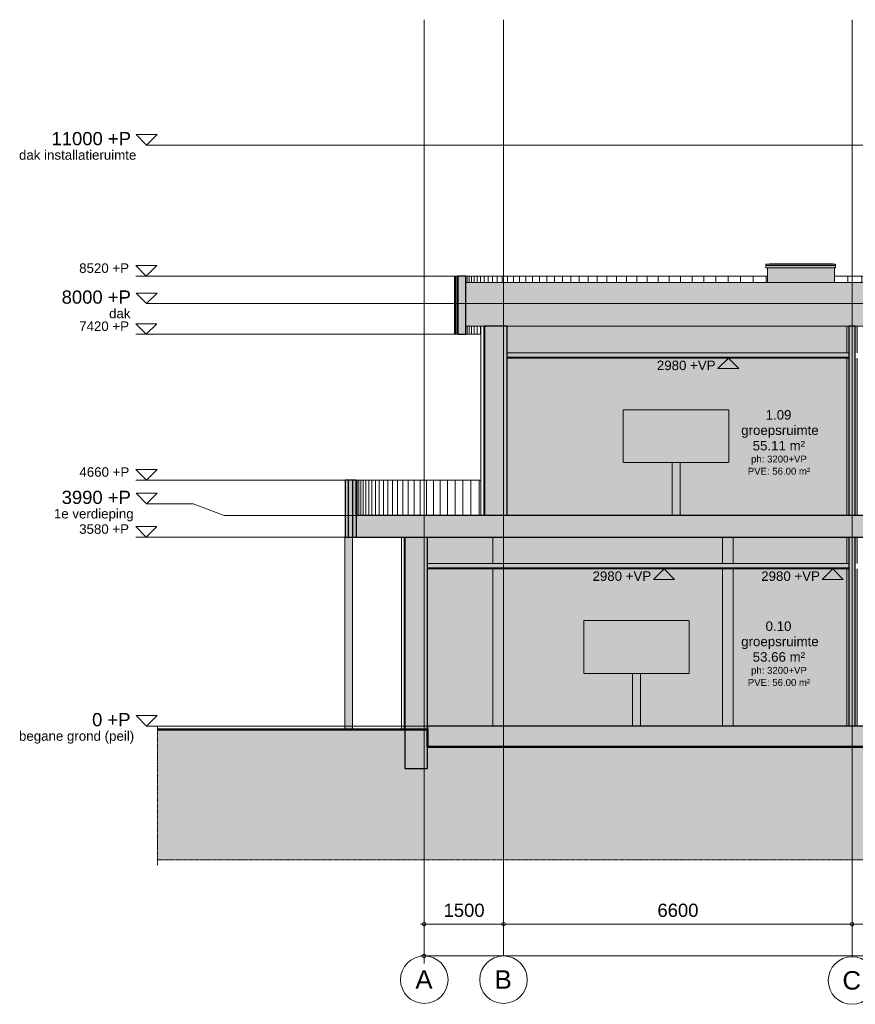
# Model space of a CAD drawing. Header units: millimetres. Extents: x -85630 to 257083, y -5697 to 14715.
# Tile 65 of 93: x 101117 to 116941, y -5266 to 13375. Entities that reach past the tile are written whole.
import ezdxf

# ---------------------------------------------------------------- set-up
doc = ezdxf.new("R2010")
doc.units = ezdxf.units.MM
for name, pattern in [('HAZ_hartlijn', [8, 5, -1, 1, -1]), ('Hidden', [7.14375, 4.7625, -2.38125]), ('THO_hhidden', [2.5, 1.5, -1]), ('THO_stramienlijn', [20, 17, -1.5, 0, -1.5])]:
    doc.linetypes.add(name, pattern=pattern)
for name, color, linetype, lineweight in [('A-ANNO-DIMS', 7, 'Continuous', 13), ('A-ANNO-DIMS-100', 7, 'Continuous', 13), ('A-AREA-IDEN', 7, 'Continuous', 13), ('A-CLNG', 7, 'Continuous', 13), ('A-CLNG-PATT', 7, 'Continuous', 13), ('A-DETL-GENF', 7, 'Continuous', 13), ('A-FLOR', 7, 'Continuous', 18), ('A-FLOR-LEVL', 7, 'Continuous', 13), ('A-GENM', 7, 'Continuous', 13), ('A-GLAZ', 7, 'Continuous', 13), ('A-ROOF', 7, 'Continuous', 13), ('A-ROOF-PATT', 7, 'Continuous', 18), ('A-WALL-PATT', 7, 'Continuous', 25), ('C-TOPO', 7, 'Continuous', 13), ('C-TOPO-PATT', 7, 'Continuous', 50), ('G-ANNO-DIMS', 7, 'Continuous', 13), ('I-WALL', 7, 'Continuous', 18), ('S-COLS', 7, 'Continuous', 13), ('S-GRID', 7, 'Continuous', 13), ('S-GRID-IDEN', 7, 'Continuous', 13)]:
    doc.layers.add(name, color=color, linetype=linetype, lineweight=lineweight)
doc.layers.add('A-AREA', color=1, linetype='Continuous', lineweight=13, true_color=0xff0000)
doc.layers.add('A-DETL', color=7, linetype='Continuous', lineweight=13, true_color=0x00a600)
doc.styles.add('Arial', font='arial.ttf', dxfattribs={"height": 250})
doc.styles.add('Arial_1', font='arial.ttf', dxfattribs={"height": 180})
doc.styles.add('Arial_2', font='arial.ttf', dxfattribs={"height": 350})
doc.styles.add('Arial_3', font='arial.ttf', dxfattribs={"height": 130})
doc.dimstyles.new('THO_25_-_transparant', dxfattribs={"dimscale": 304.8, "dimtxt": 0.836827, "dimasz": 0.229659, "dimexe": 0.459318, "dimexo": 0.0625, "dimgap": 0.213255, "dimtad": 1, "dimdec": 3, "dimlfac": 304.8, "dimrnd": 0.001, "dimdsep": 46, "dimtxsty": 'Arial', "dimblk1": 'DOTBLANK', "dimblk2": 'DOTBLANK', "dimsah": 1, "dimcen": 0.09, "dimdle": 0.229659, "dimazin": 0, "dimtfac": 1, "dimtdec": 4, "dimtix": 1, "dimtmove": 0, "dimatfit": 3, "dimfxl": 0.001507, "dimfxlon": 1, "dimtvp": 1, "dimtolj": 1, "dimtzin": 0, "dimarcsym": 2})

# ---------------------------------------------------------------- blocks, each defined once
blk = doc.blocks.new('NLRS_01_GM_WPB_dummy digibord_gen_tho_HW - Digibord-1973402-02 doorsnede DD _plotview_')
at = {"layer": 'A-GENM', "linetype": 'THO_hhidden', "true_color": 0xdcf8f8}
for points in [[(14334, 1000), (15019, 1000), (15019, 2000), (13019, 2000), (13019, 1000), (14261, 1000)], [(13968, 0), (14094, 0), (14094, 1000), (13944, 1000), (13944, 0)]]:
    blk.add_hatch(color=7, dxfattribs=at).paths.add_polyline_path(points)
at = {"layer": 'A-GENM', "linetype": 'THO_hhidden'}
for p, q in [((13019, 2000), (15019, 2000)), ((13019, 2000), (13019, 1000)), ((15019, 2000), (15019, 1000)), ((15019, 1000), (13019, 1000)), ((13944, 1000), (13944, 0)), ((14094, 1000), (14094, 0))]:
    blk.add_line(p, q, dxfattribs=at)
blk = doc.blocks.new('FP_116-02 doorsnede DD _plotview_')
at = {"layer": 'A-WALL-PATT', "color": 8, "lineweight": 13, "true_color": 0x808080}
blk.add_line((9618, -63), (9618, 3580), dxfattribs=at)
at = {"layer": 'I-WALL'}
blk.add_line((9570, 3580), (9570, -63), dxfattribs=at)
blk = doc.blocks.new('FP_118-02 doorsnede DD _plotview_')
at = {"layer": 'A-WALL-PATT', "color": 8, "lineweight": 13, "true_color": 0x808080}
for p, q in [((11069, 3990), (11069, 7570)), ((11130, 3990), (11130, 7570))]:
    blk.add_line(p, q, dxfattribs=at)
at = {"layer": 'I-WALL'}
blk.add_line((11070, 7570), (11070, 3990), dxfattribs=at)
blk = doc.blocks.new('FP_119-02 doorsnede DD _plotview_')
at = {"layer": 'A-WALL-PATT', "color": 252, "lineweight": 13, "true_color": 0x858482}
for p, q in [((8730, 3990), (8730, 4660)), ((8762, 3990), (8762, 4660)), ((8800, 3990), (8800, 4660)), ((8843, 3990), (8843, 4660)), ((8893, 3990), (8893, 4660)), ((8948, 3990), (8948, 4660)), ((9008, 3990), (9008, 4660)), ((9075, 3990), (9075, 4660)), ((9147, 3990), (9147, 4660)), ((9225, 3990), (9225, 4660)), ((9308, 3990), (9308, 4660)), ((9397, 3990), (9397, 4660)), ((9491, 3990), (9491, 4660)), ((9591, 3990), (9591, 4660)), ((9697, 3990), (9697, 4660)), ((9807, 3990), (9807, 4660)), ((9924, 3990), (9924, 4660)), ((10045, 3990), (10045, 4660)), ((10172, 3990), (10172, 4660)), ((10304, 3990), (10304, 4660)), ((10442, 3990), (10442, 4660)), ((10584, 3990), (10584, 4660)), ((10732, 3990), (10732, 4660)), ((10884, 3990), (10884, 4660)), ((11042, 3990), (11042, 4660)), ((37191, 3990), (37191, 4660)), ((37348, 3990), (37348, 4660)), ((37499, 3990), (37499, 4660)), ((37646, 3990), (37646, 4660)), ((37787, 3990), (37787, 4660)), ((37924, 3990), (37924, 4660)), ((38055, 3990), (38055, 4660)), ((38180, 3990), (38180, 4660)), ((38301, 3990), (38301, 4660)), ((38416, 3990), (38416, 4660)), ((38526, 3990), (38526, 4660)), ((38630, 3990), (38630, 4660)), ((38729, 3990), (38729, 4660)), ((38822, 3990), (38822, 4660)), ((38910, 3990), (38910, 4660)), ((38992, 3990), (38992, 4660)), ((39069, 3990), (39069, 4660)), ((39139, 3990), (39139, 4660)), ((39205, 3990), (39205, 4660)), ((39264, 3990), (39264, 4660)), ((39318, 3990), (39318, 4660)), ((39366, 3990), (39366, 4660)), ((39408, 3990), (39408, 4660)), ((39445, 3990), (39445, 4660)), ((39476, 3990), (39476, 4660))]:
    blk.add_line(p, q, dxfattribs=at)
blk = doc.blocks.new('FP_120-02 doorsnede DD _plotview_')
at = {"layer": 'A-WALL-PATT', "color": 252, "lineweight": 13, "true_color": 0x858482}
blk.add_line((8499, 3580), (8499, 4660), dxfattribs=at)
blk = doc.blocks.new('FP_121-02 doorsnede DD _plotview_')
at = {"layer": 'A-WALL-PATT', "color": 252, "lineweight": 13, "true_color": 0x858482}
for p, q in [((10811, 8400), (10811, 8520)), ((10848, 8400), (10848, 8520)), ((10892, 8400), (10892, 8520)), ((10942, 8400), (10942, 8520)), ((10999, 8400), (10999, 8520)), ((11062, 8400), (11062, 8520)), ((11132, 8400), (11132, 8520)), ((11209, 8400), (11209, 8520)), ((11292, 8400), (11292, 8520)), ((11381, 8400), (11381, 8520)), ((11477, 8400), (11477, 8520)), ((11579, 8400), (11579, 8520)), ((11687, 8400), (11687, 8520)), ((11802, 8400), (11802, 8520)), ((11923, 8400), (11923, 8520)), ((12050, 8400), (12050, 8520)), ((12183, 8400), (12183, 8520)), ((12322, 8400), (12322, 8520)), ((12467, 8400), (12467, 8520)), ((12617, 8400), (12617, 8520)), ((12774, 8400), (12774, 8520)), ((12936, 8400), (12936, 8520)), ((13104, 8400), (13104, 8520)), ((13277, 8400), (13277, 8520)), ((13456, 8400), (13456, 8520)), ((13640, 8400), (13640, 8520)), ((13830, 8400), (13830, 8520)), ((14024, 8400), (14024, 8520)), ((14224, 8400), (14224, 8520)), ((14429, 8400), (14429, 8520)), ((14638, 8400), (14638, 8520)), ((14852, 8400), (14852, 8520)), ((15071, 8400), (15071, 8520)), ((15295, 8400), (15295, 8520)), ((15523, 8400), (15523, 8520)), ((15755, 8400), (15755, 8520)), ((15991, 8400), (15991, 8520)), ((16231, 8400), (16231, 8520)), ((16476, 8403), (16476, 8520)), ((18018, 8400), (18018, 8520)), ((18287, 8400), (18287, 8520)), ((18558, 8400), (18558, 8520)), ((18833, 8400), (18833, 8520)), ((19109, 8400), (19109, 8520)), ((19389, 8400), (19389, 8520)), ((19671, 8400), (19671, 8520)), ((28497, 8400), (28497, 8520)), ((28779, 8400), (28779, 8520)), ((29059, 8400), (29059, 8520)), ((29336, 8400), (29336, 8520)), ((29610, 8400), (29610, 8520)), ((29882, 8400), (29882, 8520)), ((30151, 8400), (30151, 8520)), ((30417, 8400), (30417, 8520)), ((30680, 8400), (30680, 8520)), ((30939, 8400), (30939, 8520)), ((31195, 8400), (31195, 8520)), ((31447, 8400), (31447, 8520)), ((31696, 8400), (31696, 8520)), ((31941, 8400), (31941, 8520)), ((32182, 8400), (32182, 8520)), ((32418, 8400), (32418, 8520)), ((32651, 8400), (32651, 8520)), ((32879, 8400), (32879, 8520)), ((33103, 8400), (33103, 8520)), ((33323, 8400), (33323, 8520)), ((33537, 8400), (33537, 8520)), ((33748, 8400), (33748, 8520)), ((33953, 8400), (33953, 8520)), ((34153, 8400), (34153, 8520)), ((34348, 8400), (34348, 8520)), ((34538, 8400), (34538, 8520)), ((34723, 8400), (34723, 8520)), ((34902, 8400), (34902, 8520)), ((35076, 8400), (35076, 8520)), ((35245, 8400), (35245, 8520)), ((35408, 8400), (35408, 8520)), ((35565, 8400), (35565, 8520)), ((35716, 8400), (35716, 8520)), ((35862, 8400), (35862, 8520)), ((36002, 8400), (36002, 8520)), ((36135, 8400), (36135, 8520)), ((36263, 8400), (36263, 8520)), ((36385, 8400), (36385, 8520)), ((36500, 8400), (36500, 8520)), ((36609, 8400), (36609, 8520)), ((36712, 8400), (36712, 8520)), ((36808, 8400), (36808, 8520)), ((36898, 8400), (36898, 8520)), ((36982, 8400), (36982, 8520)), ((37059, 8400), (37059, 8520)), ((37130, 8400), (37130, 8520)), ((37194, 8400), (37194, 8520)), ((37252, 8400), (37252, 8520)), ((37303, 8400), (37303, 8520)), ((37347, 8400), (37347, 8520)), ((37385, 8400), (37385, 8520)), ((10811, 7420), (10811, 7570)), ((10848, 7420), (10848, 7570)), ((10892, 7420), (10892, 7570)), ((10942, 7420), (10942, 7570)), ((10999, 7420), (10999, 7570)), ((11062, 7420), (11062, 7570)), ((37130, 7420), (37130, 7570)), ((37194, 7420), (37194, 7570)), ((37252, 7420), (37252, 7570)), ((37303, 7420), (37303, 7570)), ((37347, 7420), (37347, 7570)), ((37385, 7420), (37385, 7570))]:
    blk.add_line(p, q, dxfattribs=at)
blk = doc.blocks.new('FP_122-02 doorsnede DD _plotview_')
at = {"layer": 'A-WALL-PATT', "color": 252, "lineweight": 13, "true_color": 0x858482}
for p, q in [((10570, 7420), (10570, 8520)), ((10578, 7420), (10578, 8520)), ((10593, 7420), (10593, 8520)), ((10614, 7420), (10614, 8520)), ((37578, 7420), (37578, 8520)), ((37601, 7420), (37601, 8520)), ((37618, 7420), (37618, 8520)), ((37628, 7420), (37628, 8520))]:
    blk.add_line(p, q, dxfattribs=at)
at = {"layer": 'I-WALL'}
for p, q in [((10570, 8520), (10570, 7420)), ((37630, 7420), (37630, 8520))]:
    blk.add_line(p, q, dxfattribs=at)
blk = doc.blocks.new('NLRS_28_SCO_UN_koker_gen_bcb - K200_200_12_5-V129-02 doorsnede DD _plotview_')
at = {"layer": 'S-COLS', "linetype": 'Hidden', "true_color": 0x7186a5}
h = blk.add_hatch(color=252, dxfattribs=at)
h.paths.add_polyline_path([(18037, 3990), (18037, 6970), (18000, 6970), (18000, 3990)])
h.paths.add_polyline_path([(18162, 3990), (18200, 3990), (18200, 6970), (18162, 6970), (18162, 4089)])
h.paths.add_polyline_path([(18037, 7070), (18037, 7570), (18000, 7570), (18000, 7070)])
h.paths.add_polyline_path([(18162, 7070), (18200, 7070), (18200, 7570), (18162, 7570), (18162, 7277)])
at = {"layer": 'S-COLS'}
for p, q in [((18000, 7570), (18000, 7070)), ((18200, 7070), (18200, 7570)), ((18000, 6970), (18000, 3990)), ((18200, 3990), (18200, 6970))]:
    blk.add_line(p, q, dxfattribs=at)
blk = doc.blocks.new('NLRS_28_SCO_UN_koker_gen_bcb - K200_200_12_5-V131-02 doorsnede DD _plotview_')
at = {"layer": 'S-COLS', "linetype": 'Hidden', "true_color": 0x7186a5}
h = blk.add_hatch(color=252, dxfattribs=at)
h.paths.add_polyline_path([(18037, 0), (18037, 2980), (18000, 2980), (18000, 0)])
h.paths.add_polyline_path([(18162, 0), (18200, 0), (18200, 2980), (18162, 2980), (18162, 68)])
h.paths.add_polyline_path([(18000, 3080), (18037, 3080), (18037, 3580), (18000, 3580), (18000, 3118)])
h.paths.add_polyline_path([(18200, 3080), (18200, 3580), (18162, 3580), (18162, 3080)])
at = {"layer": 'S-COLS'}
for p, q in [((18000, 3580), (18000, 3080)), ((18200, 3080), (18200, 3580)), ((18000, 2980), (18000, 0)), ((18200, 0), (18200, 2980))]:
    blk.add_line(p, q, dxfattribs=at)
blk = doc.blocks.new('NLRS_28_SCO_UN_houten kolom rond_gen_bcb - rond 150-2413769-02 doorsnede DD _plotview_')
at = {"layer": 'S-COLS', "true_color": 0xe8c753}
for points in [[(8536, -63), (8536, 3580), (8500, 3580), (8500, 3590), (8493, 3590), (8493, -63), (8524, -63)], [(8578, -63), (8643, -63), (8643, 3580), (8536, 3580), (8536, -63), (8564, -63)]]:
    blk.add_hatch(color=53, dxfattribs=at).paths.add_polyline_path(points)
at = {"layer": 'S-COLS'}
for p, q in [((8493, 3590), (8493, -63)), ((8493, 3590), (8499, 3590)), ((8643, -63), (8643, 3580))]:
    blk.add_line(p, q, dxfattribs=at)
blk = doc.blocks.new('NLRS_28_SCO_UN_koker_gen_bcb - K200_200_12_5-2417527-02 doorsnede DD _plotview_')
at = {"layer": 'S-COLS', "linetype": 'Hidden', "true_color": 0x7186a5}
h = blk.add_hatch(color=252, dxfattribs=at)
h.paths.add_polyline_path([(11331, 0), (11500, 0), (11500, 2980), (11300, 2980), (11300, 0)])
h.paths.add_polyline_path([(11300, 3080), (11500, 3080), (11500, 3580), (11300, 3580), (11300, 3396)])
at = {"layer": 'S-COLS'}
for p, q in [((11300, 3580), (11300, 3080)), ((11500, 3580), (11500, 3080)), ((11300, 2980), (11300, 0)), ((11500, 2980), (11500, 0))]:
    blk.add_line(p, q, dxfattribs=at)
blk = doc.blocks.new('NLRS_37_GM_UN_symbool bewegingskarakteristiek-WPB_gen_BCB - symbool bewegingskarakteristiek-2443060-02 doorsnede DD _plotview_')
at = {"layer": 'A-GENM'}
blk.add_line((16535, 8751), (17735, 8751), dxfattribs=at)
blk.add_line((16535, 8751), (17735, 8751), dxfattribs=at)
blk = doc.blocks.new('NLRS_01_DI_UN_afbreeklijn_gen_tho - afbreeklijn-2412068-02 doorsnede DD _plotview_')
at = {"layer": 'A-DETL-GENF', "linetype": 'HAZ_hartlijn', "lineweight": 18}
blk.add_line((42050, -2533), (4950, -2533), dxfattribs=at)
blk = doc.blocks.new('NLRS_01_DI_UN_afbreeklijn_gen_tho - afbreeklijn-2412030-02 doorsnede DD _plotview_')
at = {"layer": 'A-DETL-GENF', "linetype": 'HAZ_hartlijn', "lineweight": 18}
blk.add_line((4950, -2633), (4950, -13), dxfattribs=at)
blk = doc.blocks.new('Level - Level _ P _ description-1127031-02 doorsnede DD _plotview_')
at = {"layer": 'A-FLOR-LEVL', "lineweight": 18}
for p, q in [((4544, 200), (4743, 0)), ((4544, 200), (4942, 200)), ((4942, 200), (4743, 0))]:
    blk.add_line(p, q, dxfattribs=at)
at = {"layer": 'A-FLOR-LEVL'}
blk.add_line((4942, 0), (4743, 0), dxfattribs=at)
blk = doc.blocks.new('Grid - Stramienbol 9_0mm-3500-02 doorsnede DD _plotview_')
at = {"layer": 'S-GRID-IDEN'}
blk.add_circle((10000, -4800), 450, dxfattribs=at)
blk = doc.blocks.new('DIMBLOCK53-02 doorsnede DD _plotview_')
at = {"layer": 'A-ANNO-DIMS-100'}
for p, q in [((108779, -4350), (108779, -4210)), ((136979, -4350), (136979, -4210)), ((137049, -4350), (108709, -4350)), ((108779, -4350), (108779, -4490)), ((136979, -4350), (136979, -4490))]:
    blk.add_line(p, q, dxfattribs=at)
for centre in [(108779, -4350), (136979, -4350)]:
    blk.add_circle(centre, 35, dxfattribs=at)
at = {"layer": 'A-ANNO-DIMS-100', "color": 0, "insert": (122398, -3960), "char_height": 250, "width": 1153.68, "attachment_point": 1, "line_spacing_factor": 0.941778, "style": 'Arial'}
blk.add_mtext('28200', dxfattribs=at)
blk = doc.blocks.new('_DotBlank')
at = {"color": 0, "linetype": 'ByBlock', "lineweight": -2}
blk.add_line((-0.5, 0), (-1, 0), dxfattribs=at)
blk.add_circle((0, 0), 0.5, dxfattribs=at)
blk = doc.blocks.new('DIMBLOCK61-02 doorsnede DD _plotview_')
at = {"layer": 'A-ANNO-DIMS-100'}
for p, q in [((116879, -3750), (116879, -3610)), ((118879, -3750), (118879, -3610)), ((118879, -3750), (116879, -3750)), ((116879, -3750), (116879, -3890)), ((118879, -3750), (118879, -3890))]:
    blk.add_line(p, q, dxfattribs=at)
for centre in [(116879, -3750), (118879, -3750)]:
    blk.add_circle(centre, 35, dxfattribs=at)
at = {"layer": 'A-ANNO-DIMS-100', "color": 0, "insert": (117494, -3360), "char_height": 250, "width": 922.94, "attachment_point": 1, "line_spacing_factor": 0.941778, "style": 'Arial'}
blk.add_mtext('2000', dxfattribs=at)
blk = doc.blocks.new('DIMBLOCK62-02 doorsnede DD _plotview_')
at = {"layer": 'A-ANNO-DIMS-100'}
for p, q in [((110279, -3750), (110279, -3610)), ((116879, -3750), (116879, -3610)), ((116879, -3750), (110279, -3750)), ((110279, -3750), (110279, -3890)), ((116879, -3750), (116879, -3890))]:
    blk.add_line(p, q, dxfattribs=at)
for centre in [(110279, -3750), (116879, -3750)]:
    blk.add_circle(centre, 35, dxfattribs=at)
at = {"layer": 'A-ANNO-DIMS-100', "color": 0, "insert": (113194, -3360), "char_height": 250, "width": 922.94, "attachment_point": 1, "line_spacing_factor": 0.941778, "style": 'Arial'}
blk.add_mtext('6600', dxfattribs=at)
blk = doc.blocks.new('DIMBLOCK63-02 doorsnede DD _plotview_')
at = {"layer": 'A-ANNO-DIMS-100'}
for p, q in [((108779, -3750), (108779, -3610)), ((110279, -3750), (110279, -3610)), ((110279, -3750), (108709, -3750)), ((108779, -3750), (108779, -3890)), ((110279, -3750), (110279, -3890))]:
    blk.add_line(p, q, dxfattribs=at)
for centre in [(108779, -3750), (110279, -3750)]:
    blk.add_circle(centre, 35, dxfattribs=at)
at = {"layer": 'A-ANNO-DIMS-100', "color": 0, "insert": (109144, -3360), "char_height": 250, "width": 922.94, "attachment_point": 1, "line_spacing_factor": 0.941778, "style": 'Arial'}
blk.add_mtext('1500', dxfattribs=at)
blk = doc.blocks.new('Spot Elevations - arrow above 13mm-511644-02 doorsnede DD _plotview_')
at = {"layer": 'G-ANNO-DIMS'}
for p, q in [((4535, 8720), (4735, 8520)), ((4935, 8720), (4535, 8720)), ((4735, 8520), (4935, 8720)), ((4535, 8520), (4935, 8520))]:
    blk.add_line(p, q, dxfattribs=at)
blk = doc.blocks.new('Spot Elevations - arrow below 13mm-1358115-02 doorsnede DD _plotview_')
at = {"layer": 'G-ANNO-DIMS'}
for p, q in [((27445, 6770), (27645, 6970)), ((27445, 6970), (27845, 6970)), ((27645, 6970), (27845, 6770)), ((27845, 6770), (27445, 6770))]:
    blk.add_line(p, q, dxfattribs=at)

msp = doc.modelspace()

# ---------------------------------------------------------------- hatches: boundary and pattern name
at = {"layer": 'A-CLNG', "true_color": 0xebebeb}
for points in [[(116816.1597481, 6970), (116816.1597481, 6985), (110349.6008571, 6985), (110349.6008571, 6970), (116775.2887478, 6970)], [(116702.035039, 2980), (116816.1597481, 2980), (116816.1597481, 2995), (108842.0930368, 2995), (108842.0930368, 2980), (116409.0383944, 2980)]]:
    msp.add_hatch(color=7, dxfattribs=at).paths.add_polyline_path(points)
at = {"layer": 'A-CLNG-PATT', "true_color": 0xc8ffff}
for points in [[(113479.071948, 6985), (116816.1597481, 6985), (116816.1597481, 7070), (110349.6008571, 7070), (110349.6008571, 6985), (112893.0786587, 6985)], [(116816.1597481, 2995), (116816.1597481, 3080), (108842.0930368, 3080), (108842.0930368, 2995), (116702.035039, 2995)]]:
    msp.add_hatch(color=7, dxfattribs=at).paths.add_polyline_path(points)
at = {"layer": 'A-FLOR', "true_color": 0x7f7f7f}
for points in [[(107487.1375895, 3580), (138270.1784551, 3580), (138270.1784551, 3990), (107487.1375895, 3990), (107487.1375895, 3672.8534869)], [(108842.0930368, -390), (136915.3016326, -390), (136915.3016326, 0), (108842.0930368, 0), (108842.0930368, -208.810883)]]:
    msp.add_hatch(color=8, dxfattribs=at).paths.add_polyline_path(points)
at = {"layer": 'A-GLAZ', "true_color": 0x959499}
for points in [[(116567.0251208, 8720), (116567.0251208, 8750), (115247.0251208, 8750), (115247.0251208, 8720), (116409.0383944, 8720)], [(116567.0251208, 8675), (116567.0251208, 8720), (115247.0251208, 8720), (115247.0251208, 8675), (116409.0383944, 8675)], [(116549.0251208, 8403), (116549.0251208, 8675), (115279.0251208, 8675), (115279.0251208, 8403), (116409.0383944, 8403)], [(116599.0251208, 8400), (116599.0251208, 8403), (115229.0251208, 8403), (115229.0251208, 8400), (116409.0383944, 8400)]]:
    msp.add_hatch(color=252, dxfattribs=at).paths.add_polyline_path(points)
at = {"layer": 'A-ROOF-PATT', "lineweight": 13, "true_color": 0xafafaf}
msp.add_hatch(color=253, dxfattribs=at).paths.add_polyline_path([(123147.9612211, 7570), (136191.8478328, 7570), (136191.8478328, 8400), (109565.4440778, 8400), (109565.4440778, 7570), (123001.4628988, 7570)])
at = {"layer": 'A-WALL-PATT', "lineweight": 18, "true_color": 0x808080}
h = msp.add_hatch(color=8, dxfattribs=at)
h.paths.add_polyline_path([(136191.8478328, 7420), (136342.5918505, 7420), (136342.5918505, 8520), (136191.8478328, 8520), (136191.8478328, 7831.7795976)])
h.paths.add_polyline_path([(109414.70006, 7420), (109565.4440778, 7420), (109565.4440778, 8520), (109414.70006, 8520), (109414.70006, 7831.7795976)])
for points in [[(109963.1122123, 3990), (110349.6008571, 3990), (110349.6008571, 7570), (109917.2472547, 7570), (109917.2472547, 3990)], [(107326.1424105, 3580), (107428.659558, 3580), (107428.659558, 4660), (107278.659558, 4660), (107278.659558, 3580)], [(108842.0930368, -800), (108842.0930368, 3580), (108410.2099318, 3580), (108410.2099318, -800), (108791.1256337, -800)]]:
    msp.add_hatch(color=8, dxfattribs=at).paths.add_polyline_path(points)
at = {"layer": 'A-WALL-PATT', "true_color": 0xf0f0f0}
h = msp.add_hatch(color=7, dxfattribs=at)
h.paths.add_polyline_path([(115530.0484605, 3990), (116778.6709733, 3990), (116778.6709733, 6970), (110349.6008571, 6970), (110349.6008571, 3990), (113472.4099004, 3990), (113472.4099004, 4990), (112547.4099004, 4990), (112547.4099004, 5990), (114547.4099004, 5990), (114547.4099004, 4990), (113622.4099004, 4990), (113622.4099004, 3990), (115237.0518158, 3990)])
h.paths.add_polyline_path([(110402.6071792, 7070), (116778.6709733, 7070), (116778.6709733, 7570), (110349.6008571, 7570), (110349.6008571, 7070)])
at = {"layer": 'A-WALL-PATT', "lineweight": 18, "true_color": 0xd7e6e6}
for points in [[(116816.1597481, 3990), (116941.1597481, 3990), (116941.1597481, 7570), (116816.1597481, 7570), (116816.1597481, 4088.746098)], [(116848.5333613, 0), (116941.1597481, 0), (116941.1597481, 3580), (116816.1597481, 3580), (116816.1597481, 0)]]:
    msp.add_hatch(color=254, dxfattribs=at).paths.add_polyline_path(points)
at = {"layer": 'A-WALL-PATT', "lineweight": 18, "true_color": 0x808080}
h = msp.add_hatch(color=8, dxfattribs=at)
h.paths.add_polyline_path([(107336.5732112, 3580), (107487.1375895, 3580), (107487.1375895, 4660), (107336.5732112, 4660), (107336.5732112, 3672.8534869)])
h.paths.add_polyline_path([(138270.1784551, 3580), (138420.7428335, 3580), (138420.7428335, 4660), (138270.1784551, 4660), (138270.1784551, 3672.8534869)])
at = {"layer": 'A-WALL-PATT', "lineweight": 18, "true_color": 0xf0f0f0}
h = msp.add_hatch(color=7, dxfattribs=at)
h.paths.add_polyline_path([(108842.0930368, 0), (110078.659558, 0), (110078.659558, 2980), (108842.0930368, 2979.6991352), (108842.0930368, 68.4508577)])
h.paths.add_polyline_path([(111354.8417267, 0), (112722.4097481, 0), (112722.4097481, 1000), (111797.4097481, 1000), (111797.4097481, 2000), (113797.4097481, 2000), (113797.4097481, 1000), (112872.4097481, 1000), (112872.4097481, 0), (114428.659558, 0), (114428.659558, 2980), (110278.659558, 2980), (110278.659558, 0), (111281.5971132, 0)])
h.paths.add_polyline_path([(114628.659558, 0), (116778.6597481, 0), (116778.6597481, 2980), (114628.659558, 2980), (114628.659558, 68.4508577)])
h.paths.add_polyline_path([(114628.659558, 3080), (116778.6597481, 3080), (116778.6597481, 3580), (114628.659558, 3580), (114628.659558, 3395.5917462)])
h.paths.add_polyline_path([(108842.0930368, 3080), (110078.659558, 3080), (110078.659558, 3580), (108842.0930368, 3580), (108842.0930368, 3118.3300055)])
h.paths.add_polyline_path([(114065.0652373, 3080), (114428.659558, 3080), (114428.659558, 3580), (110278.659558, 3580), (110278.659558, 3080), (113918.5669149, 3080)])
at = {"layer": 'C-TOPO-PATT', "lineweight": 13, "true_color": 0xc0c0c0}
msp.add_hatch(color=9, dxfattribs=at).paths.add_polyline_path([(103728.6597481, -2533), (140828.6597481, -2533), (140828.6597481, -63), (136915.3016326, -63), (136915.3016326, -390), (108842.0930368, -390), (108842.0930368, -63), (103728.6597481, -63), (103728.6597481, -1912.9582322)])

# ---------------------------------------------------------------- linework, layer by layer
at = {"layer": 'A-AREA'}
for p, q in [((107278.6612115, 0), (107336.5732112, 0)), ((107278.6613446, 0), (108347.1855699, 0))]:
    msp.add_line(p, q, dxfattribs=at)
at = {"layer": 'A-CLNG'}
for p, q in [((116816.1597481, 7070), (110349.6008571, 7070)), ((116816.1597481, 6985), (110349.6008571, 6985)), ((110349.6008571, 6970), (116816.1597481, 6970)), ((116816.1597481, 3080), (108842.0930368, 3080)), ((116816.1597481, 2995), (108842.0930368, 2995)), ((108842.0930368, 2980), (116816.1597481, 2980))]:
    msp.add_line(p, q, dxfattribs=at)
at = {"layer": 'A-DETL', "color": 7, "linetype": 'THO_hhidden'}
for p, q in [((107278.6612115, 0), (107336.5732112, 0)), ((107278.6613446, 0), (108347.1855699, 0)), ((108347.1855699, 0), (107420.4839177, 0)), ((108348.2931074, 0), (107428.6613446, 0))]:
    msp.add_line(p, q, dxfattribs=at)
at = {"layer": 'A-FLOR', "lineweight": 25}
for p, q in [((138270.1784551, 3990), (107487.1375895, 3990)), ((107487.1375895, 3990), (107487.1375895, 3580)), ((107487.1375895, 3580), (138270.1784551, 3580)), ((136915.3016326, 0), (108842.0930368, 0)), ((108842.0930368, 0), (108842.0930368, -63))]:
    msp.add_line(p, q, dxfattribs=at)
at = {"layer": 'A-FLOR-LEVL', "color": 5, "linetype": 'THO_stramienlijn', "true_color": 0x0000ff}
for p, q in [((103720.6505452, 11000), (141019.4409107, 11000)), ((103720.6505452, 8000), (141019.4409107, 8000)), ((104990.6505452, 3990), (141019.4409107, 3990)), ((103720.6505452, 0), (141019.4409107, 0))]:
    msp.add_line(p, q, dxfattribs=at)
at = {"layer": 'A-FLOR-LEVL', "color": 5, "true_color": 0x0000ff}
for p, q in [((104400.3024175, 4208.346893), (103720.6505452, 4208.346893)), ((104990.6505452, 3990), (104400.3024175, 4208.346893))]:
    msp.add_line(p, q, dxfattribs=at)
at = {"layer": 'A-GLAZ'}
for p, q in [((115247.0251208, 8750), (116567.0251208, 8750)), ((115247.0251208, 8720), (115247.0251208, 8750)), ((115247.0251208, 8720), (116567.0251208, 8720)), ((115247.0251208, 8675), (115247.0251208, 8720)), ((116567.0251208, 8720), (115247.0251208, 8720)), ((116567.0251208, 8675), (115247.0251208, 8675)), ((115279.0251208, 8403), (115279.0251208, 8675)), ((116549.0251208, 8675), (116549.0251208, 8403)), ((116567.0251208, 8750), (116567.0251208, 8720)), ((116567.0251208, 8720), (116567.0251208, 8675)), ((115229.0251208, 8403), (116599.0251208, 8403)), ((115229.0251208, 8400), (115229.0251208, 8403)), ((116599.0251208, 8403), (116599.0251208, 8400))]:
    msp.add_line(p, q, dxfattribs=at)
at = {"layer": 'A-ROOF', "lineweight": 18}
for p, q in [((136191.8478328, 8400), (109565.4440778, 8400)), ((109565.4440778, 7570), (136191.8478328, 7570))]:
    msp.add_line(p, q, dxfattribs=at)
at = {"layer": 'C-TOPO', "lineweight": 50}
for p, q in [((108842.0930368, -63), (103728.6597481, -63)), ((108842.0930368, -390), (108842.0930368, -63)), ((136915.3016326, -390), (108842.0930368, -390))]:
    msp.add_line(p, q, dxfattribs=at)
at = {"layer": 'G-ANNO-DIMS'}
for p, q in [((109348.6631604, 8520), (103313.8025407, 8520)), ((109348.6631604, 7420), (103313.8025407, 7420)), ((108351.5296862, 4660), (103318.6521453, 4660)), ((110031.1811885, 3580), (103313.8025407, 3580)), ((110031.1811885, 3580), (103313.8025407, 3580)), ((110031.1811885, 3580), (103313.8025407, 3580)), ((113144.0799808, 2980), (113118.5092533, 2980))]:
    msp.add_line(p, q, dxfattribs=at)
at = {"layer": 'I-WALL'}
for p, q in [((109414.70006, 8520), (109348.6631604, 8520)), ((109565.4440778, 8520), (115278.1742407, 8520)), ((116549.0222047, 8520), (118548.2342493, 8520)), ((109348.6631604, 7420), (109414.70006, 7420)), ((109847.1483602, 7420), (109565.4440778, 7420)), ((107487.1375895, 4660), (109848.0172262, 4660)), ((108348.7351114, 3560), (108348.7351114, 3580))]:
    msp.add_line(p, q, dxfattribs=at)
at = {"layer": 'I-WALL', "lineweight": 25}
for p, q in [((109565.4440778, 8520), (109414.70006, 8520)), ((109414.70006, 8520), (109414.70006, 7420)), ((109565.4440778, 7420), (109565.4440778, 8520)), ((110349.6008571, 7570), (109917.2472547, 7570)), ((109917.2472547, 7570), (109917.2472547, 3990)), ((110349.6008571, 3990), (110349.6008571, 7570)), ((116816.1597481, 7570), (116816.1597481, 3990)), ((116941.1597481, 7570), (116816.1597481, 7570)), ((116941.1597481, 3990), (116941.1597481, 7570)), ((109414.70006, 7420), (109565.4440778, 7420)), ((107278.659558, 4660), (107278.659558, 3580)), ((107487.1375895, 4660), (107278.659558, 4660)), ((107336.5732112, 4660), (107336.5732112, 3580)), ((107428.659558, 3580), (107428.659558, 4660)), ((107487.1375895, 3990), (107487.1375895, 4660)), ((107278.659558, 3580), (107487.1375895, 3580)), ((108410.2099318, 3580), (108410.2099318, -800)), ((108842.0930368, -800), (108842.0930368, 3580)), ((116816.1597481, 3580), (116816.1597481, 0)), ((116941.1597481, 0), (116941.1597481, 3580)), ((108410.2099318, -800), (108842.0930368, -800))]:
    msp.add_line(p, q, dxfattribs=at)
at = {"layer": 'S-GRID', "color": 5, "linetype": 'THO_stramienlijn', "true_color": 0x0000ff}
for p, q in [((108778.6597481, -4350), (108778.6597481, 13370)), ((110278.659558, -4350), (110278.659558, 13370)), ((116878.6597481, -4365.6631086), (116878.6597481, 13375.4223765))]:
    msp.add_line(p, q, dxfattribs=at)

# ---------------------------------------------------------------- block references
at = {"layer": 'A-DETL-GENF', "linetype": 'HAZ_hartlijn', "lineweight": 18}
for name in ['NLRS_01_DI_UN_afbreeklijn_gen_tho - afbreeklijn-2412030-02 doorsnede DD _plotview_', 'NLRS_01_DI_UN_afbreeklijn_gen_tho - afbreeklijn-2412068-02 doorsnede DD _plotview_']:
    msp.add_blockref(name, (98778.6597481, 0), dxfattribs=at)
at = {"layer": 'A-FLOR-LEVL'}
for p in [(98778.6597481, 11000), (98778.6597481, 8000), (98778.6597481, 4208.346893), (98778.6597481, 0)]:
    msp.add_blockref('Level - Level _ P _ description-1127031-02 doorsnede DD _plotview_', p, dxfattribs=at)
at = {"layer": 'A-GENM'}
msp.add_blockref('NLRS_37_GM_UN_symbool bewegingskarakteristiek-WPB_gen_BCB - symbool bewegingskarakteristiek-2443060-02 doorsnede DD _plotview_', (98778.6597481, 0), dxfattribs=at)
at = {"layer": 'A-GENM', "linetype": 'THO_hhidden'}
for p in [(99528.6599004, 3990), (98778.6597481, 0)]:
    msp.add_blockref('NLRS_01_GM_WPB_dummy digibord_gen_tho_HW - Digibord-1973402-02 doorsnede DD _plotview_', p, dxfattribs=at)
at = {"layer": 'G-ANNO-DIMS'}
for name, p in [('Spot Elevations - arrow above 13mm-511644-02 doorsnede DD _plotview_', (98778.6597481, 0)), ('Spot Elevations - arrow above 13mm-511644-02 doorsnede DD _plotview_', (98778.6597481, -1100)), ('Spot Elevations - arrow below 13mm-1358115-02 doorsnede DD _plotview_', (86892.4999671, 0)), ('Spot Elevations - arrow above 13mm-511644-02 doorsnede DD _plotview_', (98783.5093527, -3860)), ('Spot Elevations - arrow above 13mm-511644-02 doorsnede DD _plotview_', (98778.6597481, -4940)), ('Spot Elevations - arrow above 13mm-511644-02 doorsnede DD _plotview_', (98778.6597481, -4940)), ('Spot Elevations - arrow above 13mm-511644-02 doorsnede DD _plotview_', (98778.6597481, -4940)), ('Spot Elevations - arrow below 13mm-1358115-02 doorsnede DD _plotview_', (85673.9402623, -3990)), ('Spot Elevations - arrow below 13mm-1358115-02 doorsnede DD _plotview_', (88868.5398294, -3990))]:
    msp.add_blockref(name, p, dxfattribs=at)
at = {"layer": 'I-WALL'}
for name in ['FP_122-02 doorsnede DD _plotview_', 'FP_121-02 doorsnede DD _plotview_', 'FP_118-02 doorsnede DD _plotview_', 'FP_120-02 doorsnede DD _plotview_', 'FP_119-02 doorsnede DD _plotview_', 'FP_116-02 doorsnede DD _plotview_']:
    msp.add_blockref(name, (98778.6597481, 0), dxfattribs=at)
at = {"layer": 'S-COLS', "linetype": 'Hidden'}
for name, p in [('NLRS_28_SCO_UN_koker_gen_bcb - K200_200_12_5-V129-02 doorsnede DD _plotview_', (98778.6597481, 0)), ('NLRS_28_SCO_UN_koker_gen_bcb - K200_200_12_5-2417527-02 doorsnede DD _plotview_', (98778.6597481, 0)), ('NLRS_28_SCO_UN_koker_gen_bcb - K200_200_12_5-2417527-02 doorsnede DD _plotview_', (103128.6597481, 0)), ('NLRS_28_SCO_UN_koker_gen_bcb - K200_200_12_5-V131-02 doorsnede DD _plotview_', (98778.6597481, 0))]:
    msp.add_blockref(name, p, dxfattribs=at)
at = {"layer": 'S-COLS'}
msp.add_blockref('NLRS_28_SCO_UN_houten kolom rond_gen_bcb - rond 150-2413769-02 doorsnede DD _plotview_', (98778.6597481, 0), dxfattribs=at)
at = {"layer": 'S-GRID-IDEN'}
for p in [(98778.6597481, 0), (100278.659558, 0), (106878.6597481, -15.6631086)]:
    msp.add_blockref('Grid - Stramienbol 9_0mm-3500-02 doorsnede DD _plotview_', p, dxfattribs=at)

# ---------------------------------------------------------------- texts
at = {"layer": 'A-AREA-IDEN', "attachment_point": 1}
for s, insert, char_height, width, style in [('1.09', (115242.1681409, 5983.7301988), 180, 585.231875, 'Arial_1'), ('groepsruimte', (114780.2495336, 5693.612268), 180, 1715.61125, 'Arial_1'), ('55.11 m²', (114997.6681409, 5400.8599015), 180, 1178.480625, 'Arial_1'), ('ph: 3200+VP', (114967.6681409, 5122.2118023), 130, 1250.6325, 'Arial_3'), ('PVE: 56.00 m²', (114905.1681409, 4892.2118023), 130, 1402.953125, 'Arial_3'), ('0.10', (115242.1681409, 1983.7301988), 180, 585.231875, 'Arial_1'), ('groepsruimte', (114780.2495336, 1693.612268), 180, 1715.61125, 'Arial_1'), ('53.66 m²', (114997.6681409, 1400.8599015), 180, 1178.480625, 'Arial_1'), ('ph: 3200+VP', (114967.6681409, 1122.2118023), 130, 1250.6325, 'Arial_3'), ('PVE: 56.00 m²', (114905.1681409, 892.2118023), 130, 1402.953125, 'Arial_3')]:
    msp.add_mtext(s, dxfattribs=dict(at, insert=insert, char_height=char_height, width=width, style=style))
at = {"layer": 'A-FLOR-LEVL', "attachment_point": 1}
for s, insert, char_height, width, style in [('11000 +P', (101719.7989161, 11248.9325909), 250, 1811.81375, 'Arial'), ('dak installatieruimte', (101104.1166437, 10903.9898825), 180, 2549.36625, 'Arial_1'), ('8000 +P', (101911.7989161, 8248.9325909), 250, 1579.324375, 'Arial'), ('dak', (102810.1166437, 7903.9898825), 180, 481.0125, 'Arial_1'), ('3990 +P', (101911.7989161, 4457.2794838), 250, 1579.324375, 'Arial'), ('1e verdieping', (101765.1166437, 4112.3367755), 180, 1747.67875, 'Arial_1'), ('0 +P', (102487.7989161, 248.9325909), 250, 881.85625, 'Arial'), ('begane grond (peil)', (101104.1166437, -96.0101175), 180, 2549.36625, 'Arial_1')]:
    msp.add_mtext(s, dxfattribs=dict(at, insert=insert, char_height=char_height, width=width, style=style))
at = {"layer": 'G-ANNO-DIMS', "char_height": 180, "attachment_point": 1, "line_spacing_factor": 0.941778, "style": 'Arial_1'}
for s, insert, width in [('8520 +P', (102243.692889, 8762.1573419), 1128.263164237), ('7420 +P', (102243.692889, 7662.1573419), 1128.263164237), ('2980 +VP', (113183.4046613, 6921.1479684), 1328.794312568), ('4660 +P', (102248.5424936, 4902.1573419), 1128.263164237), ('3580 +P', (102243.692889, 3822.1573419), 1128.263164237), ('3580 +P', (102243.692889, 3822.1573419), 1128.263164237), ('3580 +P', (102243.692889, 3822.1573419), 1128.263164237), ('2980 +VP', (111964.8449564, 2931.1479684), 1328.794312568), ('2980 +VP', (115159.4445235, 2931.1479684), 1328.794312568)]:
    msp.add_mtext(s, dxfattribs=dict(at, insert=insert, width=width))
at = {"layer": 'S-GRID-IDEN', "char_height": 350, "attachment_point": 1, "style": 'Arial_2'}
for s, insert, width in [('A', (108610.0376786, -4621.2566012), 400.84375), ('B', (110110.0374885, -4621.2566012), 400.84375), ('C', (116696.5376786, -4636.9197098), 432.91125)]:
    msp.add_mtext(s, dxfattribs=dict(at, insert=insert, width=width))

# ---------------------------------------------------------------- dimensions: what is measured, and where the dimension line sits
at = {"layer": 'A-ANNO-DIMS'}
for base, p1, p2, override, picture, middle in [((108778.6597481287, -3750.0000000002), (110278.6595580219, -3890.0000000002), (108778.6597481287, -3890.0000000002), {"dimpost": '<>', "dimfxl": 1499.99981}, 'DIMBLOCK63-02 doorsnede DD _plotview_', (109528.6596530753, -3557.3567523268)), ((110278.6595580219, -3750.0000000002), (116878.6597481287, -3890.0000000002), (110278.6595580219, -3890.0000000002), {"dimpost": '<>', "dimfxl": 6600.00019}, 'DIMBLOCK62-02 doorsnede DD _plotview_', (113578.6596530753, -3557.3567523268)), ((116878.6597481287, -3750.0000000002), (118878.6597481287, -3890.0000000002), (116878.6597481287, -3890.0000000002), {"dimpost": '<>', "dimfxl": 2000}, 'DIMBLOCK61-02 doorsnede DD _plotview_', (117878.6597481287, -3557.3567523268)), ((108778.6597481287, -4350.0000000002), (136978.6595580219, -4490.0000000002), (108778.6597481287, -4490.0000000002), {"dimpost": '<>', "dimfxl": 28199.99981}, 'DIMBLOCK53-02 doorsnede DD _plotview_', (122878.6596530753, -4157.2714862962))]:
    dim = msp.add_linear_dim(base=base, p1=p1, p2=p2, dimstyle='THO_25_-_transparant', override=override, dxfattribs=at)
    dim.commit()
    dim.dimension.update_dxf_attribs({"geometry": picture, "text_midpoint": middle})

doc.saveas('drawing.dxf')
